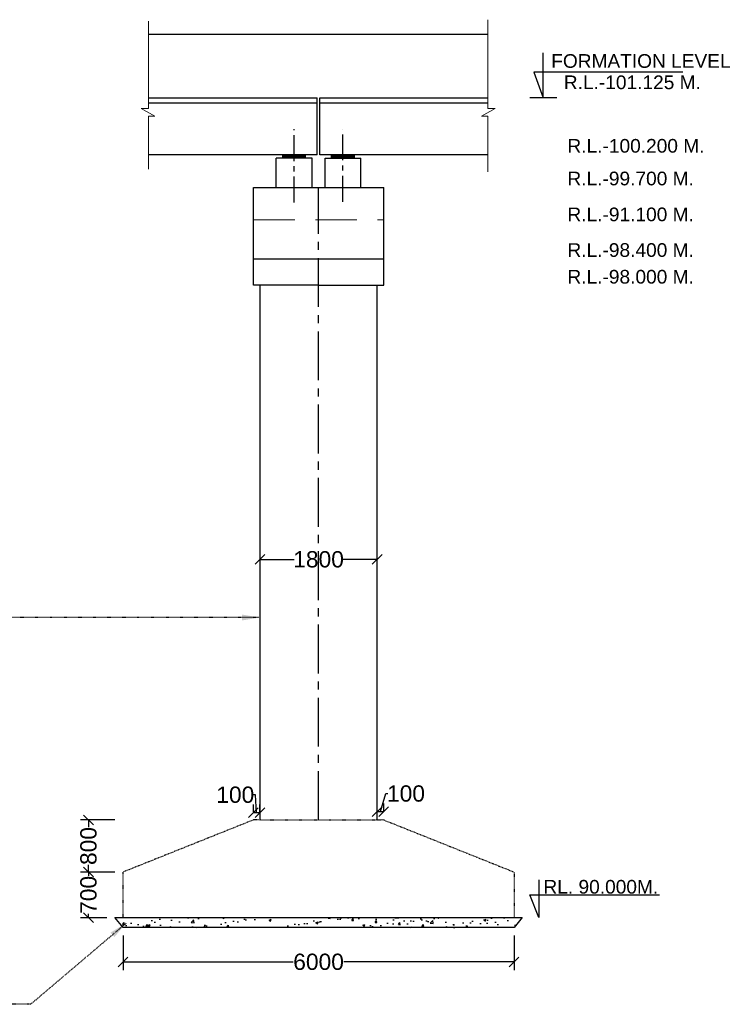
# Model space of a CAD drawing. Header units: inches. Extents: x 3240994 to 3396694, y -1677754 to -1575592.
# Tile 5 of 7: x 3319403 to 3340689, y -1640996 to -1610766. Entities that reach past the tile are written whole.
import ezdxf

# ---------------------------------------------------------------- set-up
doc = ezdxf.new("R2010")
doc.units = ezdxf.units.IN
doc.header["$MEASUREMENT"] = 0
for name, pattern in [('ACAD_ISO03W100', [30, 12, -18]), ('CENTER', [50.8, 31.75, -6.35, 6.35, -6.35]), ('CENTER2', [1.125, 0.75, -0.125, 0.125, -0.125]), ('DASHED', [19.05, 12.7, -6.35])]:
    doc.linetypes.add(name, pattern=pattern)
for name, color, linetype in [('CENTER', 3, 'CENTER'), ('DIM', 7, 'Continuous'), ('TEXT', 6, 'Continuous')]:
    doc.layers.add(name, color=color, linetype=linetype)
for name, color, linetype, lineweight in [('HATCH', 2, 'Continuous', 5), ('HIDDEN', 133, 'CENTER', 5), ('SYM', 8, 'Continuous', 5), ('TITLE', 10, 'Continuous', 18)]:
    doc.layers.add(name, color=color, linetype=linetype, lineweight=lineweight)
doc.styles.add('L', font='arial.ttf')
doc.styles.add('ROMANS', font='arial.ttf')
doc.styles.get("Standard").update_dxf_attribs({"font": 'arial.ttf'})
doc.dimstyles.new('ROMANS', dxfattribs={"dimtxt": 950, "dimasz": 900, "dimexe": 300, "dimexo": 500, "dimgap": 300, "dimtad": 1, "dimdec": 0, "dimzin": 9, "dimdsep": 46, "dimtxsty": 'ROMANS', "dimcen": 1, "dimclrd": 4, "dimclre": 4, "dimclrt": 6, "dimadec": 0, "dimazin": 0, "dimtfac": 1, "dimtmove": 0, "dimatfit": 3, "dimfxl": 1, "dimtolj": 1, "dimtzin": 9, "dimarcsym": 0})
doc.dimstyles.new('SANJAY', dxfattribs={"dimscale": 2.755, "dimtxt": 20000000001.9985, "dimasz": 42.0275, "dimexe": 15.388, "dimexo": 15.5775, "dimgap": 1.7375, "dimtad": 0, "dimtih": 1, "dimtoh": 1, "dimdec": 0, "dimzin": 0, "dimdsep": 46, "dimtxsty": 'Standard', "dimcen": 4000, "dimclrd": 3, "dimclre": 6, "dimclrt": 1, "dimadec": 0, "dimazin": 0, "dimtfac": 1, "dimtdec": 0, "dimtofl": 0, "dimtmove": 0, "dimatfit": 3, "dimfxl": 1, "dimtolj": 1, "dimtzin": 0, "dimarcsym": 0})
pattern_1 = [(180, (5681568.047, -3084375.537), (0, 27.94), [20.32, -7.62]), (90, (5681568.047, -3084375.537), (27.94, 2e-15), [20.32, -7.62])]

# ---------------------------------------------------------------- blocks, each defined once
blk = doc.blocks.new('_Oblique')
at = {"color": 0, "linetype": 'ByBlock', "lineweight": -2}
blk.add_line((-0.5, -0.5), (0.5, 0.5), dxfattribs=at)
blk = doc.blocks.new('*D118')
at = {"color": 7, "lineweight": -2, "transparency": 16777216}
for p, q in [((3326775, -1627336), (3327823, -1627336)), ((3330375, -1627336), (3329327, -1627336))]:
    blk.add_line(p, q, dxfattribs=at)
at = {"layer": 'Defpoints', "color": 0, "transparency": 16777216}
for p in [(3326775, -1627336), (3330375, -1627336), (3330375, -1627336)]:
    blk.add_point(p, dxfattribs=at)
at = {"color": 7, "lineweight": -2, "transparency": 16777216, "xscale": 300, "yscale": 300, "zscale": 300, "rotation": 180}
blk.add_blockref('_Oblique', (3326775, -1627336), dxfattribs=at)
at = {"color": 7, "lineweight": -2, "transparency": 16777216, "xscale": 300, "yscale": 300, "zscale": 300}
blk.add_blockref('_Oblique', (3330375, -1627336), dxfattribs=at)
at = {"transparency": 16777216, "insert": (3328575, -1627336), "char_height": 500, "attachment_point": 5}
blk.add_mtext('\\A1;1800', dxfattribs=at)
blk = doc.blocks.new('*D125')
at = {"color": 0, "lineweight": -2, "transparency": 16777216}
for p, q in [((3322325, -1636936), (3321265, -1636936)), ((3322075, -1638336), (3321265, -1638336))]:
    blk.add_line(p, q, dxfattribs=at)
at = {"color": 7, "lineweight": -2, "transparency": 16777216}
for p, q in [((3321515, -1636936), (3321515, -1637056)), ((3321515, -1638336), (3321515, -1638215))]:
    blk.add_line(p, q, dxfattribs=at)
at = {"layer": 'Defpoints', "color": 0, "transparency": 16777216}
for p in [(3321515, -1636936), (3322575, -1636936), (3322325, -1638336)]:
    blk.add_point(p, dxfattribs=at)
at = {"color": 7, "lineweight": -2, "transparency": 16777216, "xscale": 300, "yscale": 300, "zscale": 300}
for p, rotation in [((3321515, -1636936), 90), ((3321515, -1638336), 270)]:
    blk.add_blockref('_Oblique', p, dxfattribs=dict(at, rotation=rotation))
at = {"transparency": 16777216, "insert": (3321515, -1637636), "char_height": 500, "attachment_point": 5, "rotation": 90}
blk.add_mtext('\\A1;700', dxfattribs=at)
blk = doc.blocks.new('*D126')
at = {"color": 0, "lineweight": -2, "transparency": 16777216}
for p, q in [((3322325, -1635336), (3321265, -1635336)), ((3322325, -1636936), (3321265, -1636936))]:
    blk.add_line(p, q, dxfattribs=at)
at = {"color": 7, "lineweight": -2, "transparency": 16777216}
for p, q in [((3321515, -1635336), (3321515, -1635554)), ((3321515, -1636936), (3321515, -1636717))]:
    blk.add_line(p, q, dxfattribs=at)
at = {"layer": 'Defpoints', "color": 0, "transparency": 16777216}
for p in [(3321515, -1635336), (3322575, -1635336), (3322575, -1636936)]:
    blk.add_point(p, dxfattribs=at)
at = {"color": 7, "lineweight": -2, "transparency": 16777216, "xscale": 300, "yscale": 300, "zscale": 300}
for p, rotation in [((3321515, -1635336), 90), ((3321515, -1636936), 270)]:
    blk.add_blockref('_Oblique', p, dxfattribs=dict(at, rotation=rotation))
at = {"transparency": 16777216, "insert": (3321515, -1636136), "char_height": 500, "attachment_point": 5, "rotation": 90}
blk.add_mtext('\\A1;800', dxfattribs=at)
blk = doc.blocks.new('*D127')
at = {"color": 7, "lineweight": -2, "transparency": 16777216}
for p, q in [((3326637, -1634564), (3326577, -1634564)), ((3326675, -1635114), (3326637, -1634564)), ((3326775, -1635114), (3326575, -1635114))]:
    blk.add_line(p, q, dxfattribs=at)
at = {"color": 0, "lineweight": -2, "transparency": 16777216}
for p, q in [((3326575, -1635086), (3326575, -1634864)), ((3326775, -1635086), (3326775, -1634864))]:
    blk.add_line(p, q, dxfattribs=at)
at = {"layer": 'Defpoints', "color": 0, "transparency": 16777216}
for p in [(3326575, -1635114), (3326575, -1635336), (3326775, -1635336)]:
    blk.add_point(p, dxfattribs=at)
at = {"color": 7, "lineweight": -2, "transparency": 16777216, "xscale": 300, "yscale": 300, "zscale": 300, "rotation": 180}
blk.add_blockref('_Oblique', (3326575, -1635114), dxfattribs=at)
at = {"color": 7, "lineweight": -2, "transparency": 16777216, "xscale": 300, "yscale": 300, "zscale": 300}
blk.add_blockref('_Oblique', (3326775, -1635114), dxfattribs=at)
at = {"transparency": 16777216, "insert": (3326019, -1634564), "char_height": 500, "attachment_point": 5}
blk.add_mtext('\\A1;100', dxfattribs=at)
blk = doc.blocks.new('*D128')
at = {"color": 7, "lineweight": -2, "transparency": 16777216}
for p, q in [((3330475, -1635078), (3330640, -1634527)), ((3330640, -1634527), (3330700, -1634527)), ((3330375, -1635078), (3330575, -1635078))]:
    blk.add_line(p, q, dxfattribs=at)
at = {"color": 0, "lineweight": -2, "transparency": 16777216}
for p, q in [((3330375, -1635086), (3330375, -1634828)), ((3330575, -1635086), (3330575, -1634828))]:
    blk.add_line(p, q, dxfattribs=at)
at = {"layer": 'Defpoints', "color": 0, "transparency": 16777216}
for p in [(3330575, -1635078), (3330375, -1635336), (3330575, -1635336)]:
    blk.add_point(p, dxfattribs=at)
at = {"color": 7, "lineweight": -2, "transparency": 16777216, "xscale": 300, "yscale": 300, "zscale": 300, "rotation": 180}
blk.add_blockref('_Oblique', (3330375, -1635078), dxfattribs=at)
at = {"color": 7, "lineweight": -2, "transparency": 16777216, "xscale": 300, "yscale": 300, "zscale": 300}
blk.add_blockref('_Oblique', (3330575, -1635078), dxfattribs=at)
at = {"transparency": 16777216, "insert": (3331258, -1634527), "char_height": 500, "attachment_point": 5}
blk.add_mtext('\\A1;100', dxfattribs=at)
blk = doc.blocks.new('*D129')
at = {"color": 0, "lineweight": -2, "transparency": 16777216}
for p, q in [((3322575, -1638886), (3322575, -1639944)), ((3334575, -1638886), (3334575, -1639944))]:
    blk.add_line(p, q, dxfattribs=at)
at = {"color": 7, "lineweight": -2, "transparency": 16777216}
for p, q in [((3322575, -1639694), (3327798, -1639694)), ((3334575, -1639694), (3329352, -1639694))]:
    blk.add_line(p, q, dxfattribs=at)
at = {"layer": 'Defpoints', "color": 0, "transparency": 16777216}
for p in [(3322575, -1638636), (3334575, -1638636), (3334575, -1639694)]:
    blk.add_point(p, dxfattribs=at)
at = {"color": 7, "lineweight": -2, "transparency": 16777216, "xscale": 300, "yscale": 300, "zscale": 300, "rotation": 180}
blk.add_blockref('_Oblique', (3322575, -1639694), dxfattribs=at)
at = {"color": 7, "lineweight": -2, "transparency": 16777216, "xscale": 300, "yscale": 300, "zscale": 300}
blk.add_blockref('_Oblique', (3334575, -1639694), dxfattribs=at)
at = {"transparency": 16777216, "insert": (3328575, -1639694), "char_height": 500, "attachment_point": 5}
blk.add_mtext('\\A1;6000', dxfattribs=at)

msp = doc.modelspace()

# ---------------------------------------------------------------- hatches: boundary and pattern name
h = msp.add_hatch()
h.set_pattern_fill('AR-CONC', color=0, scale=100, style=0)
h.set_pattern_definition([(50, (3332508.4, 491938.9), (717.26018, -62.75213), [75, -825]), (355, (3332508.4, 491938.9), (-138.75133, 752.19213), [60, -660]), (100.4514, (3332568.16, 491933.7), (578.50938, 689.43954), [63.7402, -701.1421]), (46.1842, (3332508.4, 492138.9), (1067.24105, -165.519), [112.5, -1237.5]), (96.6356, (3332597.3, 492125.1), (934.6627, 974.11787), [95.6103, -1051.713]), (351.1842, (3332508.4, 492138.9), (934.66195, 974.1186), [90, -990]), (21, (3332608.4, 492088.9), (596.90705, -402.61889), [75, -825]), (326, (3332608.4, 492088.9), (243.31533, 725.15005), [60, -660]), (71.4514, (3332658.1, 492055.36), (840.22263, 322.5305), [63.7402, -701.1421]), (37.5, (3332508.4, 491938.92), (12.159855, 332.893854), [0, -652, 0, -670, 0, -662.5]), (7.5, (3332508.4, 491938.9), (263.06954, 394.41171), [0, -382, 0, -637, 0, -252.5]), (327.5, (3332285.4, 491938.92), (533.822436, -22.554872), [0, -250, 0, -780, 0, -1035]), (317.5, (3332185.4, 491938.9), (583.18617, 100.10498), [0, -325, 0, -518, 0, -735])])
h.paths.add_polyline_path([(3322324.8, -1638335.5), (3334824.8, -1638335.5), (3334574.8, -1638635.5), (3322574.8, -1638635.5)])
at = {"layer": 'HATCH', "lineweight": 25, "ltscale": 0.5}
h = msp.add_hatch(dxfattribs=at)
h.set_pattern_fill('ANGLE', color=0, scale=4, style=0)
h.set_pattern_definition(pattern_1)
h.paths.add_polyline_path([(3327474.8, -1614915.4), (3327824.8, -1614915.4), (3327824.8, -1615019.4), (3327474.8, -1615019.4)])
h.paths.add_polyline_path([(3327824.8, -1614915.4), (3328174.8, -1614915.4), (3328174.8, -1615019.4), (3327824.8, -1615019.4)])
h = msp.add_hatch(dxfattribs=at)
h.set_pattern_fill('ANGLE', color=0, scale=4, style=0)
h.set_pattern_definition(pattern_1)
h.paths.add_polyline_path([(3329674.8, -1614915.4), (3329324.8, -1614915.4), (3329324.8, -1615019.4), (3329674.8, -1615019.4)])
h.paths.add_polyline_path([(3329324.8, -1614915.4), (3328974.8, -1614915.4), (3328974.8, -1615019.4), (3329324.8, -1615019.4)])

# ---------------------------------------------------------------- linework, layer by layer
for p, q in [((3323351.2, -1611211.9), (3333771.3, -1611211.9)), ((3323351.2, -1613165.4), (3328534.8, -1613165.4)), ((3323351.2, -1613315.4), (3328534.8, -1613315.4)), ((3328614.8, -1613165.4), (3333771.3, -1613165.4)), ((3328614.8, -1613315.4), (3333771.3, -1613315.4))]:
    msp.add_line(p, q)
at = {"color": 0}
for p, q in [((3328534.8, -1614915.4), (3328534.8, -1613165.4)), ((3328614.8, -1614915.4), (3328614.8, -1613165.4)), ((3328534.8, -1614915.4), (3323351.2, -1614915.4)), ((3328534.8, -1614915.4), (3323351.2, -1614915.4)), ((3323895, -1614915.4), (3323387.1, -1614915.4)), ((3323895, -1614915.4), (3323895, -1614915.4)), ((3333771.3, -1614915.4), (3328614.8, -1614915.4)), ((3333771.3, -1614915.4), (3328614.8, -1614915.4)), ((3326574.8, -1618911.6), (3326574.8, -1615915.4)), ((3326574.8, -1615915.4), (3330574.8, -1615915.4)), ((3330574.8, -1618911.6), (3330574.8, -1615915.4)), ((3328574.8, -1618911.6), (3326574.8, -1618911.6)), ((3328574.8, -1618911.6), (3330574.8, -1618911.6))]:
    msp.add_line(p, q, dxfattribs=at)
for points in [[(3326774.8, -1618911.6), (3326774.8, -1635335.5)], [(3330374.8, -1635335.5), (3330374.8, -1618911.6)], [(3335334.4, -1637174.5), (3335334.4, -1638335.5), (3335057, -1637639.3), (3339034.8, -1637639.3)], [(3334824.8, -1638335.5), (3334574.8, -1638635.5), (3322574.8, -1638635.5), (3322324.8, -1638335.5)]]:
    msp.add_lwpolyline(points, dxfattribs=at)
at = {"layer": 'CENTER', "color": 0, "ltscale": 25}
for p, q in [((3327824.8, -1616376.8), (3327824.8, -1614124.1)), ((3329324.8, -1616353.7), (3329324.8, -1614123.3))]:
    msp.add_line(p, q, dxfattribs=at)
at = {"layer": 'CENTER', "color": 7, "linetype": 'CENTER2', "ltscale": 2000}
msp.add_lwpolyline([(3328574.8, -1635335.5), (3328574.8, -1615915.4)], dxfattribs=at)
at = {"layer": 'DIM', "color": 0}
for p, q in [((3328374.8, -1615019.4), (3327274.8, -1615019.4)), ((3327274.8, -1615915.4), (3327274.8, -1615019.4)), ((3328174.8, -1614915.4), (3327474.8, -1614915.4)), ((3327474.8, -1615019.4), (3327474.8, -1614915.4)), ((3328174.8, -1615019.4), (3328174.8, -1614915.4)), ((3328374.8, -1615915.4), (3328374.8, -1615019.4)), ((3328774.8, -1615019.4), (3329874.8, -1615019.4)), ((3328774.8, -1615915.4), (3328774.8, -1615019.4)), ((3328974.8, -1614915.4), (3329674.8, -1614915.4)), ((3328974.8, -1615019.4), (3328974.8, -1614915.4)), ((3329674.8, -1615019.4), (3329674.8, -1614915.4)), ((3329874.8, -1615915.4), (3329874.8, -1615019.4)), ((3326974.8, -1615915.4), (3330174.8, -1615915.4)), ((3326574.8, -1618111.6), (3330574.8, -1618111.6))]:
    msp.add_line(p, q, dxfattribs=at)
at = {"layer": 'HIDDEN', "color": 0, "linetype": 'DASHED', "ltscale": 100}
msp.add_line((3326574.8, -1616915.4), (3330574.8, -1616915.4), dxfattribs=at)
at = {"layer": 'SYM', "color": 0}
for p, q in [((3323351.2, -1613495.6), (3323351.2, -1610813.2)), ((3333771.3, -1613495.6), (3333771.3, -1610766)), ((3323351.2, -1613495.6), (3323126.4, -1613495.6)), ((3323126.4, -1613495.6), (3323551.5, -1613724.6)), ((3333996.1, -1613495.6), (3333571, -1613724.6)), ((3333771.3, -1613495.6), (3333996.1, -1613495.6)), ((3323551.5, -1613724.6), (3323351.2, -1613724.6)), ((3323351.2, -1615356.7), (3323351.2, -1613724.6)), ((3333571, -1613724.6), (3333771.3, -1613724.6)), ((3333771.3, -1615435.3), (3333771.3, -1613724.6))]:
    msp.add_line(p, q, dxfattribs=at)
at = {"layer": 'TEXT', "color": 0}
msp.add_line((3335883, -1613165.4), (3335053.9, -1613165.4), dxfattribs=at)
at = {"layer": 'TEXT', "color": 0, "linetype": 'ACAD_ISO03W100'}
for p, q in [((3326574.8, -1635335.5), (3322574.8, -1636935.5)), ((3326674.8, -1635335.5), (3326574.8, -1635335.5)), ((3326774.8, -1635335.5), (3326674.8, -1635335.5)), ((3326774.8, -1635335.5), (3326674.8, -1635335.5)), ((3326774.8, -1635335.5), (3330374.8, -1635335.5)), ((3326774.8, -1635335.5), (3330374.8, -1635335.5)), ((3330374.8, -1635335.5), (3330474.8, -1635335.5)), ((3330374.8, -1635335.5), (3330474.8, -1635335.5)), ((3330574.8, -1635335.5), (3334574.8, -1636935.5)), ((3322574.8, -1638335.5), (3322574.8, -1636935.5)), ((3334574.8, -1636935.5), (3334574.8, -1638335.5))]:
    msp.add_line(p, q, dxfattribs=at)
at = {"layer": 'TEXT', "color": 0}
msp.add_lwpolyline([(3339755.2, -1612382), (3335180, -1612382), (3335468.4, -1613165.4), (3335468.4, -1611788.3)], dxfattribs=at)
msp.add_lwpolyline([(3322324.8, -1638335.5), (3334824.8, -1638335.5), (3334574.8, -1638635.5), (3322574.8, -1638635.5)], close=True, dxfattribs=at)
at = {"layer": 'TITLE', "color": 0, "linetype": 'ByBlock'}
for p, q in [((3330374.8, -1635335.5), (3330474.8, -1635335.5)), ((3330474.8, -1635335.5), (3330574.8, -1635335.5))]:
    msp.add_line(p, q, dxfattribs=at)

# ---------------------------------------------------------------- texts
at = {"layer": 'TEXT', "color": 0, "style": 'L'}
for s, p in [(' FORMATION LEVEL  ', (3335552.6, -1612244)), ('R.L.-101.125 M.', (3336101.7, -1612898.9)), (' R.L.-100.200 M.', (3336049.4, -1614848.3)), (' R.L.-99.700 M.', (3336049.4, -1615851.8)), (' R.L.-91.100 M.', (3336049.4, -1616953.7)), (' R.L.-98.400 M.', (3336049.4, -1618048)), (' R.L.-98.000 M.', (3336049.4, -1618867.8))]:
    msp.add_text(s, height=420, dxfattribs=at).set_placement(p)
at = {"layer": 'TEXT', "color": 0, "insert": (3335476.2, -1637177.9), "char_height": 420, "width": 8453.958, "attachment_point": 1, "style": 'L'}
msp.add_mtext('RL. 90.000M.', dxfattribs=at)

# ---------------------------------------------------------------- dimensions: what is measured, and where the dimension line sits
at = {"color": 0}
dim = msp.add_linear_dim(base=(3330374.8, -1627336.5), p1=(3326774.8, -1627336.5), p2=(3330374.8, -1627336.5), text='1800', dimstyle='SANJAY', override={"dimscale": 1, "dimtxt": 500, "dimasz": 300, "dimexe": 250, "dimexo": 250, "dimgap": 30, "dimtih": 0, "dimtoh": 0, "dimlfac": 0.5, "dimblk": 'OBLIQUE', "dimcen": -1000, "dimclrd": 7, "dimclre": 0, "dimclrt": 256}, dxfattribs=at)
dim.commit()
dim.dimension.update_dxf_attribs({"geometry": '*D118', "text_midpoint": (3328574.8, -1627336.5), "dimtype": 160})
for base, p1, p2, override, picture, middle in [((3330574.8, -1635077.5), (3330374.8, -1635335.5), (3330574.8, -1635335.5), {"dimscale": 1, "dimtxt": 500, "dimasz": 300, "dimexe": 250, "dimexo": 250, "dimgap": 30, "dimtih": 0, "dimtoh": 0, "dimlfac": 0.5, "dimblk": 'OBLIQUE', "dimcen": -1000, "dimclrd": 7, "dimclre": 0, "dimclrt": 256, "dimtofl": 1, "dimtmove": 1}, '*D128', (3330729.9, -1634527.3)), ((3334574.8, -1639693.9), (3322574.8, -1638635.5), (3334574.8, -1638635.5), {"dimscale": 1, "dimtxt": 500, "dimasz": 300, "dimexe": 250, "dimexo": 250, "dimgap": 30, "dimtih": 0, "dimtoh": 0, "dimlfac": 0.5, "dimblk": 'Oblique', "dimcen": -1000, "dimclrd": 7, "dimclre": 0, "dimclrt": 256, "dimtmove": 1}, '*D129', (3328574.8, -1639693.9))]:
    dim = msp.add_linear_dim(base=base, p1=p1, p2=p2, dimstyle='SANJAY', override=override, dxfattribs=at)
    dim.commit()
    dim.dimension.update_dxf_attribs({"geometry": picture, "text_midpoint": middle})
dim = msp.add_linear_dim(base=(3326574.8, -1635114), p1=(3326774.8, -1635335.5), p2=(3326574.8, -1635335.5), dimstyle='SANJAY', override={"dimscale": 1, "dimtxt": 500, "dimasz": 300, "dimexe": 250, "dimexo": 250, "dimgap": 30, "dimtih": 0, "dimtoh": 0, "dimlfac": 0.5, "dimblk": 'OBLIQUE', "dimcen": -1000, "dimclrd": 7, "dimclre": 0, "dimclrt": 256, "dimtofl": 1, "dimtmove": 1}, dxfattribs=at)
dim.commit()
dim.dimension.update_dxf_attribs({"geometry": '*D127', "text_midpoint": (3326546.7, -1634563.7), "dimtype": 160})
for base, p1, p2, picture, middle in [((3321515.3, -1635335.5), (3322574.8, -1636935.5), (3322574.8, -1635335.5), '*D126', (3321515.3, -1636135.5)), ((3321515.3, -1636935.5), (3322324.8, -1638335.5), (3322574.8, -1636935.5), '*D125', (3321515.3, -1637635.5))]:
    dim = msp.add_linear_dim(base=base, p1=p1, p2=p2, angle=90, dimstyle='SANJAY', override={"dimscale": 1, "dimtxt": 500, "dimasz": 300, "dimexe": 250, "dimexo": 250, "dimgap": 30, "dimtih": 0, "dimtoh": 0, "dimlfac": 0.5, "dimblk": 'Oblique', "dimcen": -1000, "dimclrd": 7, "dimclre": 0, "dimclrt": 256, "dimtmove": 1}, dxfattribs=at)
    dim.commit()
    dim.dimension.update_dxf_attribs({"geometry": picture, "text_midpoint": middle, "dimtype": 160})

# ---------------------------------------------------------------- leaders
at = {"layer": 'TEXT', "color": 0, "linetype": 'ACAD_ISO03W100'}
for points in [[(3326774.8, -1629120.8), (3308588, -1629120.8)], [(3322670, -1638505.8), (3319739, -1640995.9), (3315616.2, -1640995.9)]]:
    msp.add_leader(points, dimstyle='ROMANS', override={"dimscale": 1, "dimtxt": 550, "dimasz": 550, "dimlfac": 0.333333, "dimtmove": 1}, dxfattribs=at)

doc.saveas('drawing.dxf')
